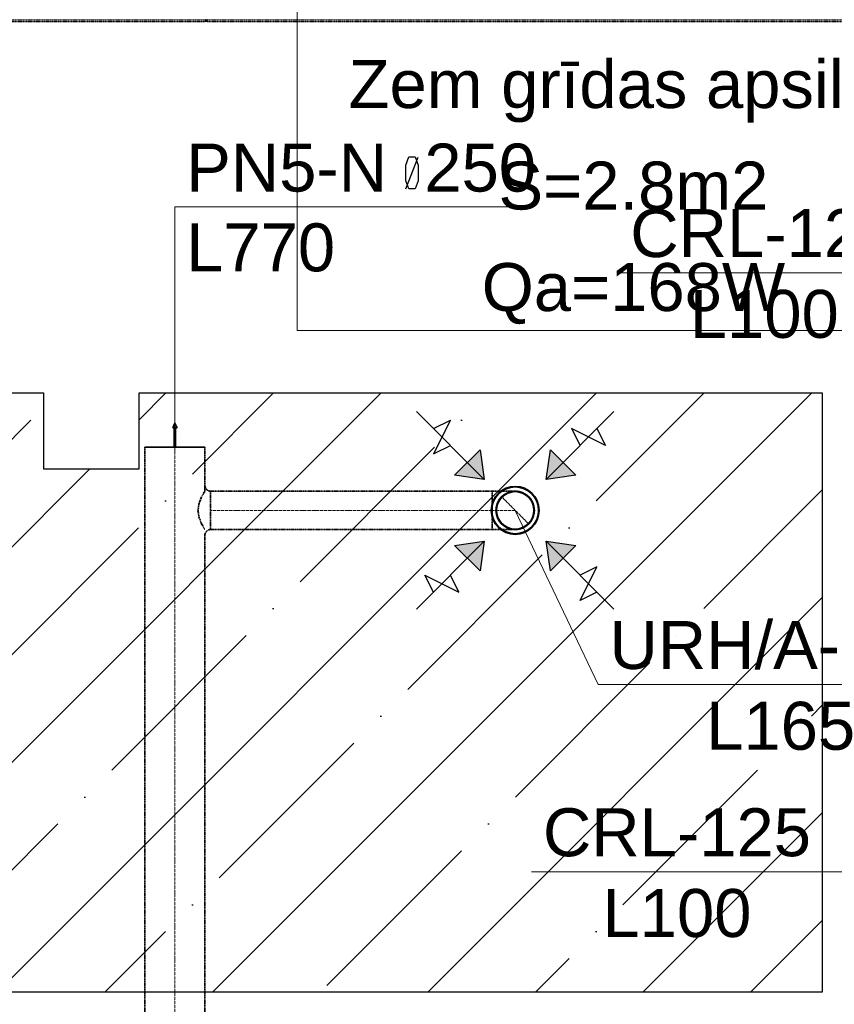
# Model space of a CAD drawing. Header units: millimetres. Extents: x -134161 to 355560, y -27497 to 30328.
# Tile 63 of 95: x 160339 to 163737, y -12609 to -8502. Entities that reach past the tile are written whole.
import ezdxf

# ---------------------------------------------------------------- set-up
doc = ezdxf.new("R2010")
doc.units = ezdxf.units.MM
for name, pattern in [('CenterLine', [17.2, 13, -2, 0.2, -2]), ('HIDDEN', [9.525, 6.35, -3.175]), ('UnderCeiling', [6.7, 4.2, -1, 0.5, -1])]:
    doc.linetypes.add(name, pattern=pattern)
for name, color, linetype in [('0000 RAKSTLAUKUMS - LAYOUT', 7, 'CONTINUOUS'), ('Dz1-Turpgaita', 7, 'CONTINUOUS'), ('Vent-PN5-N', 7, 'CONTINUOUS'), ('Vent-PN5-N-Iekarta', 7, 'CONTINUOUS'), ('Vent-PN5-N-Teksts-', 7, 'CONTINUOUS'), ('Vent-PN6-P-Teksts-', 7, 'CONTINUOUS'), ('Vent-PN8-N-Teksts-', 7, 'CONTINUOUS'), ('Vent-PN9-N-Plusmas bulta', 7, 'CONTINUOUS')]:
    doc.layers.add(name, color=color, linetype=linetype)
doc.layers.add('AVK-A_uzdevums', color=1, linetype='CONTINUOUS', lineweight=30)
doc.styles.add('Arial', font='arial.ttf', dxfattribs={"height": 187.5})
doc.styles.add('PBL', font='arial.ttf')

# ---------------------------------------------------------------- blocks, each defined once
blk = doc.blocks.new('*U1145')
at = {"layer": 'Vent-PN5-N-Teksts-', "color": 7, "linetype": 'Continuous', "lineweight": 15}
for p, q in [((20654.3, 6135, 2300), (21000.2, 5408.5, 2300)), ((21000.2, 5408.5, 2300), (22523.3, 5408.5, 2300))]:
    blk.add_line(p, q, dxfattribs=at)
at = {"layer": 'Vent-PN5-N-Teksts-', "color": 7, "linetype": 'Continuous', "lineweight": 25, "style": 'Arial'}
for s, p in [('URH/A-160', (21047.5, 5473.5, 2300)), ('L165', (21451, 5136.6, 2300))]:
    blk.add_text(s, height=200, dxfattribs=at).set_placement(p)
blk = doc.blocks.new('*U1171')
at = {"layer": 'Vent-PN6-P-Teksts-', "color": 7, "linetype": 'Continuous', "lineweight": 15}
for p, q in [((22299.8, 7126.2, 2300), (21087.1, 7126.2, 2300)), ((22815, 5863.4, 2300), (22299.8, 7126.2, 2300))]:
    blk.add_line(p, q, dxfattribs=at)
at = {"layer": 'Vent-PN6-P-Teksts-', "color": 7, "linetype": 'Continuous', "lineweight": 25, "style": 'Arial'}
for s, p in [('CRL-125', (21134.4, 7191.2, 2300)), ('L100', (21382.7, 6854.4, 2300))]:
    blk.add_text(s, height=200, dxfattribs=at).set_placement(p)
blk = doc.blocks.new('*U1172')
at = {"layer": 'Vent-PN6-P-Teksts-', "color": 7, "linetype": 'Continuous', "lineweight": 15}
for p, q in [((21935.5, 4627.6, 2300), (20722.8, 4627.6, 2300)), ((22815, 4627.6, 2300), (21935.5, 4627.6, 2300))]:
    blk.add_line(p, q, dxfattribs=at)
at = {"layer": 'Vent-PN6-P-Teksts-', "color": 7, "linetype": 'Continuous', "lineweight": 25, "style": 'Arial'}
for s, p in [('CRL-125', (20770.1, 4692.6, 2300)), ('L100', (21018.4, 4355.8, 2300))]:
    blk.add_text(s, height=200, dxfattribs=at).set_placement(p)
blk = doc.blocks.new('*U1281')
at = {"layer": 'Vent-PN5-N', "color": 1, "linetype": 'UnderCeiling', "lineweight": 35}
for p, q in [((19110.1, 6247, 2700), (19110.1, 6023, 2700)), ((19360.1, 6247, 2700), (19360.1, 6215, 2700)), ((19356.3, 6208.9, 2730.6), (19346.5, 6191.6, 2756.6)), ((19360.1, 6215, 2700), (19356.3, 6208.9, 2730.6)), ((19335.9, 6165.6, 2773.9), (19331.1, 6135, 2780)), ((19346.5, 6191.6, 2756.6), (19335.9, 6165.6, 2773.9)), ((19331.1, 6135, 2780), (19335.9, 6104.4, 2773.9)), ((19335.9, 6104.4, 2773.9), (19346.5, 6078.5, 2756.6)), ((19346.5, 6078.5, 2756.6), (19356.3, 6061.1, 2730.6)), ((19356.3, 6061.1, 2730.6), (19360.1, 6055, 2700)), ((19360.1, 6031, 2700), (19360.1, 6023, 2700))]:
    blk.add_line(p, q, dxfattribs=at)
at = {"layer": 'Vent-PN5-N', "color": 7, "linetype": 'CenterLine', "lineweight": 18}
blk.add_line((19235.1, 6247, 2700), (19235.1, 6023, 2700), dxfattribs=at)
at = {"layer": 'Vent-PN5-N', "color": 1, "linetype": 'UnderCeiling', "lineweight": 35}
blk.add_ellipse((19384.1, 6239, 2700), major_axis=(-24, 0), ratio=1, start_param=0, end_param=1.570796, dxfattribs=at)
at = {"layer": 'Vent-PN5-N', "color": 1, "linetype": 'UnderCeiling', "lineweight": 35, "extrusion": (1, 0, 0)}
blk.add_ellipse((19384.1, 6135, 2700), major_axis=(0, 80), ratio=1, start_param=0, end_param=3.141593, dxfattribs=at)
at = {"layer": 'Vent-PN5-N', "color": 1, "linetype": 'UnderCeiling', "lineweight": 35, "extrusion": (0, 0, -1)}
blk.add_ellipse((19384.1, 6031, 2700), major_axis=(-24, 0), ratio=1, start_param=0, end_param=1.570796, dxfattribs=at)
blk = doc.blocks.new('*U1282')
at = {"layer": 'Vent-PN5-N', "color": 1, "linetype": 'UnderCeiling', "lineweight": 35}
for p, q in [((19110.1, 6247, 2700), (19110.1, 6398.6, 2700)), ((19360.1, 6247, 2700), (19360.1, 6398.6, 2700))]:
    blk.add_line(p, q, dxfattribs=at)
at = {"layer": 'Vent-PN5-N', "color": 7, "linetype": 'CenterLine', "lineweight": 18}
blk.add_line((19235.1, 6247, 2700), (19235.1, 6398.6, 2700), dxfattribs=at)
blk = doc.blocks.new('*U1283')
at = {"layer": 'Vent-PN5-N', "color": 1, "linetype": 'UnderCeiling', "lineweight": 35}
for p, q in [((20558.3, 6215, 2700), (19384.1, 6215, 2700)), ((20558.3, 6055, 2700), (19384.1, 6055, 2700))]:
    blk.add_line(p, q, dxfattribs=at)
at = {"layer": 'Vent-PN5-N', "color": 7, "linetype": 'CenterLine', "lineweight": 18}
blk.add_line((20558.3, 6135, 2700), (19384.1, 6135, 2700), dxfattribs=at)
blk = doc.blocks.new('*U1288')
at = {"layer": 'Vent-PN9-N-Plusmas bulta', "linetype": 'Continuous', "lineweight": 25}
for points in [[(20507.6, 6387.8), (20525.3, 6264.1), (20401.6, 6281.8)], [(20907.1, 6281.8), (20783.4, 6264.1), (20801.1, 6387.8)], [(20401.6, 5988.3), (20525.3, 6006), (20507.6, 5882.2)], [(20801.1, 5882.2), (20783.4, 6006), (20907.1, 5988.3)]]:
    blk.add_hatch(color=7, dxfattribs=at).paths.add_polyline_path(points, flags=0)
at = {"layer": 'Vent-PN9-N-Plusmas bulta', "color": 7, "linetype": 'Continuous', "lineweight": 25}
for p, q in [((20525.3, 6264.1, 2237), (20242.5, 6546.9, 2237)), ((20783.4, 6264.1, 2237), (21066.2, 6546.9, 2237)), ((20313.2, 6476.2, 2237), (20383.9, 6511.6, 2237)), ((20383.9, 6511.6, 2237), (20313.2, 6370.1, 2237)), ((21030.9, 6405.5, 2237), (20889.5, 6476.2, 2237)), ((20889.5, 6476.2, 2237), (20924.8, 6405.5, 2237)), ((20995.5, 6476.2, 2237), (21030.9, 6405.5, 2237)), ((20313.2, 6370.1, 2237), (20383.9, 6405.5, 2237)), ((20507.6, 6387.8, 2237), (20525.3, 6264.1, 2237)), ((20783.4, 6264.1, 2237), (20801.1, 6387.8, 2237)), ((20525.3, 6264.1, 2237), (20401.6, 6281.8, 2237)), ((20907.1, 6281.8, 2237), (20783.4, 6264.1, 2237)), ((20525.3, 6006, 2237), (20242.5, 5723.1, 2237)), ((20401.6, 5988.3, 2237), (20525.3, 6006, 2237)), ((20525.3, 6006, 2237), (20507.6, 5882.2, 2237)), ((20783.4, 6006, 2237), (21066.2, 5723.1, 2237)), ((20801.1, 5882.2, 2237), (20783.4, 6006, 2237)), ((20783.4, 6006, 2237), (20907.1, 5988.3, 2237)), ((20924.8, 5758.5, 2237), (20995.5, 5899.9, 2237)), ((20995.5, 5899.9, 2237), (20924.8, 5864.6, 2237)), ((20313.2, 5793.9, 2237), (20277.8, 5864.6, 2237)), ((20277.8, 5864.6, 2237), (20419.2, 5793.9, 2237)), ((20419.2, 5793.9, 2237), (20383.9, 5864.6, 2237)), ((20995.5, 5793.9, 2237), (20924.8, 5758.5, 2237))]:
    blk.add_line(p, q, dxfattribs=at)
for points in [[(20507.6, 6387.8, 2237), (20525.3, 6264.1, 2237), (20401.6, 6281.8, 2237)], [(20907.1, 6281.8, 2237), (20783.4, 6264.1, 2237), (20801.1, 6387.8, 2237)], [(20401.6, 5988.3, 2237), (20525.3, 6006, 2237), (20507.6, 5882.2, 2237)], [(20801.1, 5882.2, 2237), (20783.4, 6006, 2237), (20907.1, 5988.3, 2237)]]:
    blk.add_3dface(points, dxfattribs=at)
blk = doc.blocks.new('*U1289')
at = {"layer": 'Vent-PN5-N-Iekarta', "color": 1, "linetype": 'Continuous', "lineweight": 35}
for centre, radius in [((20654.3, 6135, 2300), 100), ((20654.3, 6135, 2287), 97.5), ((20654.3, 6135, 2289), 80), ((20654.3, 6135, 2300), 78)]:
    blk.add_circle(centre, radius, dxfattribs=at)
blk = doc.blocks.new('*U1290')
at = {"layer": 'Vent-PN5-N', "color": 7, "linetype": 'Continuous', "lineweight": -3}
blk.add_line((20654.3, 6135, 2550), (20654.3, 6135, 2549), dxfattribs=at)
blk = doc.blocks.new('*U1291')
at = {"layer": 'Vent-PN5-N', "color": 7, "linetype": 'UnderCeiling', "lineweight": 18}
blk.add_line((20597.8, 6191.6, 2604), (20710.9, 6078.5, 2604), dxfattribs=at)
at = {"layer": 'Vent-PN5-N', "color": 1, "linetype": 'UnderCeiling', "lineweight": 35, "extrusion": (-1, 0, 0)}
blk.add_ellipse((20558.3, 6135, 2700), major_axis=(0, -80), ratio=1, start_param=0, end_param=3.141593, dxfattribs=at)
at = {"layer": 'Vent-PN5-N', "color": 1, "linetype": 'UnderCeiling', "lineweight": 35, "extrusion": (0, -1, 0)}
for centre in [(20558.3, 6215, 2604), (20558.3, 6055, 2604)]:
    blk.add_ellipse(centre, major_axis=(96, 0), ratio=1, start_param=0, end_param=1.570796, dxfattribs=at)
at = {"layer": 'Vent-PN5-N', "color": 7, "linetype": 'HIDDEN', "lineweight": -3, "extrusion": (0, 0, -1)}
blk.add_ellipse((20654.3, 6135, 2604), major_axis=(0, -80), ratio=1, start_param=0, end_param=3.141593, dxfattribs=at)
at = {"layer": 'Vent-PN5-N', "color": 1, "linetype": 'UnderCeiling', "lineweight": 35, "extrusion": (0, 0, -1)}
blk.add_ellipse((20654.3, 6135, 2604), major_axis=(0, 80), ratio=1, start_param=0, end_param=3.141593, dxfattribs=at)
at = {"layer": 'Vent-PN5-N', "color": 7, "linetype": 'CenterLine', "lineweight": 18, "extrusion": (0, -1, 0)}
blk.add_ellipse((20558.3, 6135, 2604), major_axis=(96, 0), ratio=1, start_param=0, end_param=1.570796, dxfattribs=at)
blk = doc.blocks.new('*U1296')
at = {"layer": 'Vent-PN5-N', "color": 1, "linetype": 'UnderCeiling', "lineweight": 35}
for p, q in [((19110.1, 3679.9, 2700), (19110.1, 6023, 2700)), ((19360.1, 3679.9, 2700), (19360.1, 6023, 2700))]:
    blk.add_line(p, q, dxfattribs=at)
at = {"layer": 'Vent-PN5-N', "color": 7, "linetype": 'CenterLine', "lineweight": 18}
blk.add_line((19235.1, 3679.9, 2700), (19235.1, 6023, 2700), dxfattribs=at)
blk = doc.blocks.new('*U1438')
at = {"layer": 'Vent-PN8-N-Teksts-', "color": 7, "linetype": 'Continuous', "lineweight": 25}
for p, q in [((20197.7, 7575.2, 2700), (20210.3, 7609.5, 2700)), ((20197.7, 7475.8, 2700), (20249.7, 7608.4, 2700)), ((20210.3, 7609.5, 2700), (20237.1, 7609.5, 2700)), ((20237.1, 7609.5, 2700), (20249.7, 7575.2, 2700)), ((20197.7, 7509, 2700), (20197.7, 7575.2, 2700)), ((20249.7, 7575.2, 2700), (20249.7, 7509, 2700)), ((20210.3, 7475.8, 2700), (20197.7, 7509, 2700)), ((20237.1, 7475.8, 2700), (20210.3, 7475.8, 2700)), ((20249.7, 7509, 2700), (20237.1, 7475.8, 2700))]:
    blk.add_line(p, q, dxfattribs=at)
at = {"layer": 'Vent-PN8-N-Teksts-', "color": 7, "linetype": 'Continuous', "lineweight": 15}
for p, q in [((19235.1, 6398.6, 2700), (19235.1, 7400.2, 2700)), ((19235.1, 7400.2, 2700), (20710.6, 7400.2, 2700))]:
    blk.add_line(p, q, dxfattribs=at)
at = {"layer": 'Vent-PN8-N-Teksts-', "color": 7, "linetype": 'Continuous', "lineweight": 25, "style": 'Arial'}
for s, p in [('PN5-N  250', (19281.8, 7464.4, 2700)), ('L770', (19281.8, 7131.8, 2700))]:
    blk.add_text(s, height=200, dxfattribs=at).set_placement(p)
blk = doc.blocks.new('*U1443')
at = {"layer": 'Vent-PN5-N', "color": 1, "linetype": 'Continuous', "lineweight": 35}
for p, q in [((19235.1, 6498.6, 2700), (19226.1, 6478.6, 2700)), ((19244.1, 6478.6, 2700), (19235.1, 6498.6, 2700)), ((19226.1, 6478.6, 2700), (19232.1, 6478.6, 2700)), ((19232.1, 6478.6, 2700), (19232.1, 6398.6, 2700)), ((19238.1, 6398.6, 2700), (19238.1, 6478.6, 2700)), ((19238.1, 6478.6, 2700), (19244.1, 6478.6, 2700)), ((19360.1, 6398.6, 2700), (19110.1, 6398.6, 2700)), ((19232.1, 6398.6, 2700), (19238.1, 6398.6, 2700))]:
    blk.add_line(p, q, dxfattribs=at)
blk = doc.blocks.new('*U1805')
at = {"layer": 'Dz1-Turpgaita', "color": 4, "linetype": 'UnderCeiling', "lineweight": 25}
for p, q in [((16383.2, 8180.3, 2800), (19361.5, 8180.3, 2800)), ((16383.2, 8174.3, 2800), (19361.5, 8174.3, 2800))]:
    blk.add_line(p, q, dxfattribs=at)
blk = doc.blocks.new('*U1808')
at = {"layer": 'Dz1-Turpgaita', "color": 4, "linetype": 'UnderCeiling', "lineweight": 25}
for p, q in [((19362.7, 8180.3, 2800), (19361.5, 8180.3, 2800)), ((19369.9, 8174.3, 2800), (19361.5, 8174.3, 2800)), ((19362.7, 8180.3, 2800), (19362.9, 8180, 2801.1)), ((19362.9, 8180, 2801.1), (19363.5, 8179.4, 2802.1)), ((19363.5, 8179.4, 2802.1), (19364.5, 8178.4, 2802.8)), ((19364.5, 8178.4, 2802.8), (19365.7, 8177.3, 2803)), ((19365.7, 8177.3, 2803), (19366.8, 8178.4, 2802.8)), ((19366.8, 8178.4, 2802.8), (19367.8, 8179.4, 2802.1)), ((19367.8, 8179.4, 2802.1), (19368.4, 8180, 2801.1)), ((19368.4, 8180, 2801.1), (19368.7, 8180.3, 2800))]:
    blk.add_line(p, q, dxfattribs=at)
at = {"layer": 'Dz1-Turpgaita', "color": 4, "linetype": 'UnderCeiling', "lineweight": 25, "extrusion": (-1, 0, 0)}
for centre in [(19361.5, 8177.3, 2800), (19369.9, 8177.3, 2800)]:
    blk.add_ellipse(centre, major_axis=(0, -3), ratio=1, start_param=0, end_param=3.141593, dxfattribs=at)
at = {"layer": 'Dz1-Turpgaita', "color": 4, "linetype": 'UnderCeiling', "lineweight": 25}
blk.add_ellipse((19361.8, 8181.2, 2800), major_axis=(0, -0.9), ratio=1, start_param=0, end_param=1.570796, dxfattribs=at)
at = {"layer": 'Dz1-Turpgaita', "color": 4, "linetype": 'UnderCeiling', "lineweight": 25, "extrusion": (0, 1, 0)}
blk.add_ellipse((19365.7, 8181.3, 2800), major_axis=(-3, 0), ratio=1, start_param=0, end_param=3.141593, dxfattribs=at)
at = {"layer": 'Dz1-Turpgaita', "color": 4, "linetype": 'UnderCeiling', "lineweight": 25, "extrusion": (0, 0, -1)}
blk.add_ellipse((19369.6, 8181.2, 2800), major_axis=(0, -0.9), ratio=1, start_param=0, end_param=1.570796, dxfattribs=at)
blk = doc.blocks.new('*U1809')
at = {"layer": 'Dz1-Turpgaita', "color": 4, "linetype": 'UnderCeiling', "lineweight": 25}
for p, q in [((19369.9, 8180.3, 2800), (23815.3, 8180.3, 2800)), ((19369.9, 8174.3, 2800), (23815.3, 8174.3, 2800))]:
    blk.add_line(p, q, dxfattribs=at)
blk = doc.blocks.new('*U2100')
at = {"layer": 'AVK-A_uzdevums', "color": 7, "linetype": 'Continuous', "lineweight": 18}
for p, q in [((19744.8, 9000.9), (19744.8, 6884.6)), ((19744.8, 6884.6), (22550.5, 6884.6))]:
    blk.add_line(p, q, dxfattribs=at)
at = {"layer": 'AVK-A_uzdevums', "color": 7, "linetype": 'Continuous', "lineweight": 25, "style": 'Arial'}
for s, p in [('Zem grīdas apsilde', (19959.6, 7812.8)), ('S=2.8m2', (20584.6, 7389.6)), ('Qa=168W', (20514.7, 6966.3))]:
    blk.add_text(s, height=200, dxfattribs=at).set_placement(p)

msp = doc.modelspace()

# ---------------------------------------------------------------- hatches: boundary and pattern name
at = {"layer": 'AVK-A_uzdevums'}
h = msp.add_hatch(dxfattribs=at)
h.set_pattern_fill('ANSI35', color=256, scale=100)
h.set_pattern_definition([(45, (141751.17, -16683.6), (-449.013, 449.013), []), (45, (142200.2, -16683.6), (-449.013, 449.013), [793.75, -158.75, 0, -158.75])])
h.paths.add_polyline_path([(145601.6, -10058.6), (148446.9, -10058.6), (148446.9, -10340.8), (148845.4, -10340.8), (148845.4, -10058.6), (154444.2, -10058.6), (154444.2, -10376.1), (154842.7, -10376.1), (154842.7, -10058.6), (160437.8, -10058.6), (160437.8, -10376.1), (160836.5, -10376.1), (160836.5, -10058.6), (163686.7, -10058.6), (163686.7, -12558.6), (145601.6, -12558.6)])

# ---------------------------------------------------------------- linework, layer by layer
msp.add_lwpolyline([(145601.6, -10058.6), (148446.9, -10058.6), (148446.9, -10340.8), (148845.4, -10340.8), (148845.4, -10058.6), (154444.2, -10058.6), (154444.2, -10376.1), (154842.7, -10376.1), (154842.7, -10058.6), (160437.8, -10058.6), (160437.8, -10376.1), (160836.5, -10376.1), (160836.5, -10058.6), (163686.7, -10058.6), (163686.7, -12558.6), (145601.6, -12558.6)], close=True, dxfattribs=at)

# ---------------------------------------------------------------- block references
msp.add_blockref('*U2100', (141751.2, -16683.6), dxfattribs=at)
at = {"layer": 'Dz1-Turpgaita'}
for name in ['*U1805', '*U1808', '*U1809']:
    msp.add_blockref(name, (141751.2, -16683.6), dxfattribs=at)
at = {"layer": 'Vent-PN5-N'}
for name in ['*U1443', '*U1282', '*U1281', '*U1283', '*U1291', '*U1290', '*U1296']:
    msp.add_blockref(name, (141751.2, -16683.6), dxfattribs=at)
at = {"layer": 'Vent-PN5-N-Iekarta'}
msp.add_blockref('*U1289', (141751.2, -16683.6), dxfattribs=at)
at = {"layer": 'Vent-PN5-N-Teksts-'}
msp.add_blockref('*U1145', (141751.2, -16683.6), dxfattribs=at)
at = {"layer": 'Vent-PN6-P-Teksts-'}
for name in ['*U1171', '*U1172']:
    msp.add_blockref(name, (141751.2, -16683.6), dxfattribs=at)
at = {"layer": 'Vent-PN8-N-Teksts-'}
msp.add_blockref('*U1438', (141751.2, -16683.6), dxfattribs=at)
at = {"layer": 'Vent-PN9-N-Plusmas bulta'}
msp.add_blockref('*U1288', (141751.2, -16683.6), dxfattribs=at)

# ---------------------------------------------------------------- texts
at = {"layer": '0000 RAKSTLAUKUMS - LAYOUT', "insert": (626.6, -5594.9), "char_height": 230, "width": 7851.016, "attachment_point": 1, "style": 'PBL'}
msp.add_mtext('{\\fArial|b0|i0|c186|p34;Piezīmes:\\P\\pi-690,l920,t920;1.^IVisi izmēri doti milimetros (mm), bet augstuma atzīmes metros (m).\\P2.^ISkatīt kopā ar inventerizācijas lietu kad.apz. \\fArial|b0|i1|c186|p34;01001190285002\\fArial|b0|i0|c186|p34; veiktu \\fArial|b0|i1|c186|p34;27.05.2021}.', dxfattribs=at)

doc.saveas('drawing.dxf')
